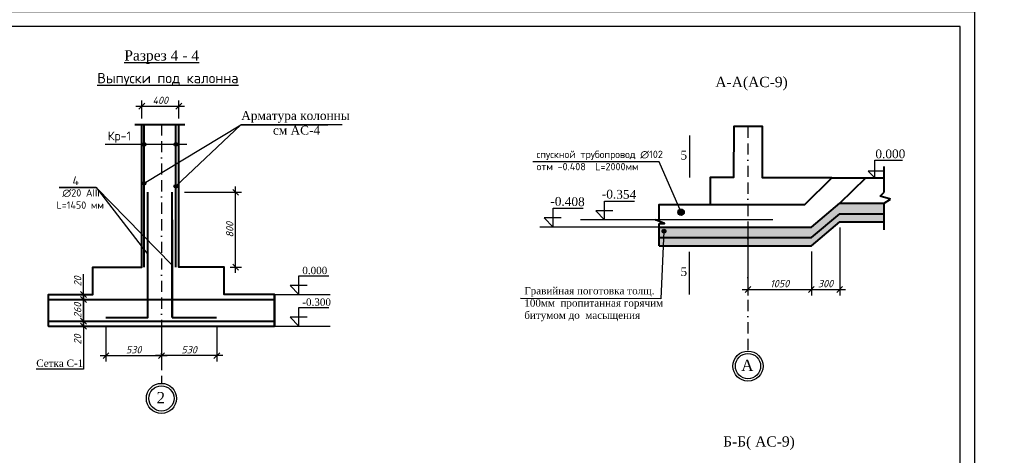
# Model space of a CAD drawing. Header units: millimetres. Extents: x -3143211 to -2549809, y 1060331 to 1394375.
# Tile 107 of 145: x -3089836 to -3056297, y 1271680 to 1286534. Entities that reach past the tile are written whole.
import ezdxf

# ---------------------------------------------------------------- set-up
doc = ezdxf.new("R2010")
doc.units = ezdxf.units.MM
doc.linetypes.add('BORDERX2', pattern=[88.9, 25.4, -12.7, 25.4, -12.7, 0, -12.7])
doc.layers.add('.', color=7, linetype='Continuous', lineweight=15)
doc.layers.add('Сплошная толстая', color=7, linetype='Continuous', lineweight=40)
for name, color, linetype in [('Дераза', 5, 'Continuous'), ('размер', 34, 'Continuous'), ('шрифт', 1, 'Continuous')]:
    doc.layers.add(name, color=color, linetype=linetype)
doc.styles.get("Standard").update_dxf_attribs({"font": 'isocpeui.ttf'})
doc.dimstyles.new('STANDARD-100', dxfattribs={"dimtxt": 250, "dimasz": 200, "dimexe": 200, "dimexo": 200, "dimgap": 75, "dimtad": 1, "dimdec": 0, "dimzin": 0, "dimdsep": 46, "dimtxsty": 'Standard', "dimblk": 'OBLIQUE', "dimcen": 0.09, "dimdle": 200, "dimadec": 0, "dimazin": 0, "dimtfac": 1, "dimtdec": 0, "dimtofl": 0, "dimtmove": 0, "dimatfit": 3, "dimldrblk": 'OBLIQUE', "dimfxl": 1, "dimtolj": 1, "dimtzin": 0, "dimarcsym": 0})

# ---------------------------------------------------------------- blocks, each defined once
blk = doc.blocks.new('_Oblique')
at = {"color": 0, "linetype": 'ByBlock', "lineweight": -2}
blk.add_line((-0.5, -0.5), (0.5, 0.5), dxfattribs=at)
blk = doc.blocks.new('*D73')
at = {"layer": 'Defpoints', "color": 0, "transparency": 16777216}
for p in [(-3084418, 1283583), (-3085677, 1282965), (-3084418, 1282965)]:
    blk.add_point(p, dxfattribs=at)
at = {"layer": 'размер', "color": 0, "lineweight": -2, "transparency": 16777216}
for p, q in [((-3085877, 1283583), (-3084218, 1283583)), ((-3085677, 1283165), (-3085677, 1283783)), ((-3084418, 1283165), (-3084418, 1283783))]:
    blk.add_line(p, q, dxfattribs=at)
at = {"layer": 'размер', "color": 0, "lineweight": -2, "transparency": 16777216, "xscale": 200, "yscale": 200, "zscale": 200, "rotation": 180}
blk.add_blockref('_Oblique', (-3085677, 1283583), dxfattribs=at)
at = {"layer": 'размер', "color": 0, "lineweight": -2, "transparency": 16777216, "xscale": 200, "yscale": 200, "zscale": 200}
blk.add_blockref('_Oblique', (-3084418, 1283583), dxfattribs=at)
at = {"layer": 'размер', "color": 0, "transparency": 16777216, "insert": (-3085047, 1283783), "char_height": 250, "attachment_point": 5}
blk.add_mtext('\\A1;400', dxfattribs=at)
blk = doc.blocks.new('*D75')
at = {"layer": 'Defpoints', "color": 0, "transparency": 16777216}
for p in [(-3086897, 1276254), (-3085009, 1276083), (-3085009, 1275079)]:
    blk.add_point(p, dxfattribs=at)
at = {"layer": 'Дераза', "color": 0, "lineweight": -2, "transparency": 16777216}
for p, q in [((-3086897, 1276054), (-3086897, 1274879)), ((-3085009, 1275883), (-3085009, 1274879)), ((-3087097, 1275079), (-3084809, 1275079))]:
    blk.add_line(p, q, dxfattribs=at)
at = {"layer": 'Дераза', "color": 0, "lineweight": -2, "transparency": 16777216, "xscale": 200, "yscale": 200, "zscale": 200, "rotation": 180}
blk.add_blockref('_Oblique', (-3086897, 1275079), dxfattribs=at)
at = {"layer": 'Дераза', "color": 0, "lineweight": -2, "transparency": 16777216, "xscale": 200, "yscale": 200, "zscale": 200}
blk.add_blockref('_Oblique', (-3085009, 1275079), dxfattribs=at)
at = {"layer": 'Дераза', "color": 0, "transparency": 16777216, "insert": (-3085953, 1275279), "char_height": 250, "width": 563.3, "attachment_point": 5}
blk.add_mtext('\\A1;530', dxfattribs=at)
blk = doc.blocks.new('*D76')
at = {"layer": 'Defpoints', "color": 0, "transparency": 16777216}
for p in [(-3087664, 1276254), (-3087664, 1276254), (-3087664, 1276083)]:
    blk.add_point(p, dxfattribs=at)
at = {"layer": 'Дераза', "color": 0, "lineweight": -2, "transparency": 16777216}
for p, q in [((-3087664, 1276254), (-3087664, 1275883)), ((-3087664, 1276083), (-3087664, 1275380))]:
    blk.add_line(p, q, dxfattribs=at)
at = {"layer": 'Дераза', "color": 0, "lineweight": -2, "transparency": 16777216, "xscale": 200, "yscale": 200, "zscale": 200}
for p, rotation in [((-3087664, 1276254), 90), ((-3087664, 1276083), 270)]:
    blk.add_blockref('_Oblique', p, dxfattribs=dict(at, rotation=rotation))
at = {"layer": 'Дераза', "color": 0, "transparency": 16777216, "insert": (-3087864, 1275630), "char_height": 250, "width": 382.05, "attachment_point": 5, "rotation": 90}
blk.add_mtext('\\A1;20', dxfattribs=at)
blk = doc.blocks.new('*D77')
at = {"layer": 'Defpoints', "color": 0, "transparency": 16777216}
for p in [(-3087664, 1277162), (-3087664, 1277162), (-3087664, 1276992)]:
    blk.add_point(p, dxfattribs=at)
at = {"layer": 'Дераза', "color": 0, "lineweight": -2, "transparency": 16777216}
for p, q in [((-3087664, 1277162), (-3087664, 1277862)), ((-3087864, 1277162), (-3087864, 1277162)), ((-3087664, 1276792), (-3087664, 1277162))]:
    blk.add_line(p, q, dxfattribs=at)
at = {"layer": 'Дераза', "color": 0, "lineweight": -2, "transparency": 16777216, "xscale": 200, "yscale": 200, "zscale": 200}
for p, rotation in [((-3087664, 1277162), 90), ((-3087664, 1276992), 270)]:
    blk.add_blockref('_Oblique', p, dxfattribs=dict(at, rotation=rotation))
at = {"layer": 'Дераза', "color": 0, "transparency": 16777216, "insert": (-3087864, 1277612), "char_height": 250, "width": 382.05, "attachment_point": 5, "rotation": 90}
blk.add_mtext('\\A1;20', dxfattribs=at)
blk = doc.blocks.new('*D78')
at = {"layer": 'Defpoints', "color": 0, "transparency": 16777216}
for p in [(-3084418, 1280648), (-3082481, 1280648), (-3082867, 1278097)]:
    blk.add_point(p, dxfattribs=at)
at = {"layer": 'Дераза', "color": 0, "lineweight": -2, "transparency": 16777216}
for p, q in [((-3084218, 1280648), (-3082281, 1280648)), ((-3082481, 1277897), (-3082481, 1280848)), ((-3082667, 1278097), (-3082281, 1278097))]:
    blk.add_line(p, q, dxfattribs=at)
at = {"layer": 'Дераза', "color": 0, "lineweight": -2, "transparency": 16777216, "xscale": 200, "yscale": 200, "zscale": 200}
for p, rotation in [((-3082481, 1280648), 90), ((-3082481, 1278097), 270)]:
    blk.add_blockref('_Oblique', p, dxfattribs=dict(at, rotation=rotation))
at = {"layer": 'Дераза', "color": 0, "transparency": 16777216, "insert": (-3082681, 1279373), "char_height": 250, "width": 563.3, "attachment_point": 5, "rotation": 90}
blk.add_mtext('\\A1;800', dxfattribs=at)
blk = doc.blocks.new('*D79')
at = {"layer": 'Defpoints', "color": 0, "transparency": 16777216}
for p in [(-3065028, 1279464), (-3062869, 1278828), (-3062869, 1277334)]:
    blk.add_point(p, dxfattribs=at)
at = {"layer": 'Дераза', "color": 0, "lineweight": -2, "transparency": 16777216}
for p, q in [((-3065028, 1279264), (-3065028, 1277134)), ((-3062869, 1278628), (-3062869, 1277134)), ((-3065228, 1277334), (-3062669, 1277334))]:
    blk.add_line(p, q, dxfattribs=at)
at = {"layer": 'Дераза', "color": 0, "lineweight": -2, "transparency": 16777216, "xscale": 200, "yscale": 200, "zscale": 200, "rotation": 180}
blk.add_blockref('_Oblique', (-3065028, 1277334), dxfattribs=at)
at = {"layer": 'Дераза', "color": 0, "lineweight": -2, "transparency": 16777216, "xscale": 200, "yscale": 200, "zscale": 200}
blk.add_blockref('_Oblique', (-3062869, 1277334), dxfattribs=at)
at = {"layer": 'Дераза', "color": 0, "transparency": 16777216, "insert": (-3063949, 1277534), "char_height": 250, "attachment_point": 5}
blk.add_mtext('\\A1;1050', dxfattribs=at)
blk = doc.blocks.new('*D49')
at = {"layer": 'Defpoints', "color": 0, "transparency": 16777216}
for p in [(-3061903, 1279644), (-3062869, 1278828), (-3061903, 1277334)]:
    blk.add_point(p, dxfattribs=at)
at = {"layer": 'Дераза', "color": 0, "lineweight": -2, "transparency": 16777216}
for p, q in [((-3061903, 1279444), (-3061903, 1277134)), ((-3062869, 1278628), (-3062869, 1277134)), ((-3063069, 1277334), (-3061703, 1277334))]:
    blk.add_line(p, q, dxfattribs=at)
at = {"layer": 'Дераза', "color": 0, "lineweight": -2, "transparency": 16777216, "xscale": 200, "yscale": 200, "zscale": 200, "rotation": 180}
blk.add_blockref('_Oblique', (-3062869, 1277334), dxfattribs=at)
at = {"layer": 'Дераза', "color": 0, "lineweight": -2, "transparency": 16777216, "xscale": 200, "yscale": 200, "zscale": 200}
blk.add_blockref('_Oblique', (-3061903, 1277334), dxfattribs=at)
at = {"layer": 'Дераза', "color": 0, "transparency": 16777216, "insert": (-3062386, 1277534), "char_height": 250, "attachment_point": 5}
blk.add_mtext('\\A1;300', dxfattribs=at)
blk = doc.blocks.new('*D142')
at = {"layer": 'Defpoints', "color": 0, "transparency": 16777216}
for p in [(-3085009, 1276254), (-3083121, 1276254), (-3085009, 1275079)]:
    blk.add_point(p, dxfattribs=at)
at = {"layer": 'Дераза', "color": 0, "lineweight": -2, "transparency": 16777216}
for p, q in [((-3085009, 1276054), (-3085009, 1274879)), ((-3083121, 1276054), (-3083121, 1274879)), ((-3082921, 1275079), (-3085209, 1275079))]:
    blk.add_line(p, q, dxfattribs=at)
at = {"layer": 'Дераза', "color": 0, "lineweight": -2, "transparency": 16777216, "xscale": 200, "yscale": 200, "zscale": 200, "rotation": 180}
blk.add_blockref('_Oblique', (-3085009, 1275079), dxfattribs=at)
at = {"layer": 'Дераза', "color": 0, "lineweight": -2, "transparency": 16777216, "xscale": 200, "yscale": 200, "zscale": 200}
blk.add_blockref('_Oblique', (-3083121, 1275079), dxfattribs=at)
at = {"layer": 'Дераза', "color": 0, "transparency": 16777216, "insert": (-3084065, 1275279), "char_height": 250, "width": 563.3, "attachment_point": 5}
blk.add_mtext('\\A1;530', dxfattribs=at)
blk = doc.blocks.new('*D146')
at = {"layer": 'Defpoints', "color": 0, "transparency": 16777216}
for p in [(-3087664, 1276991), (-3087664, 1276991), (-3087664, 1276254)]:
    blk.add_point(p, dxfattribs=at)
at = {"layer": 'Дераза', "color": 0, "lineweight": -2, "transparency": 16777216}
blk.add_line((-3087664, 1276054), (-3087664, 1277191), dxfattribs=at)
at = {"layer": 'Дераза', "color": 0, "lineweight": -2, "transparency": 16777216, "xscale": 200, "yscale": 200, "zscale": 200}
for p, rotation in [((-3087664, 1276991), 90), ((-3087664, 1276254), 270)]:
    blk.add_blockref('_Oblique', p, dxfattribs=dict(at, rotation=rotation))
at = {"layer": 'Дераза', "color": 0, "transparency": 16777216, "insert": (-3087864, 1276623), "char_height": 250, "width": 563.3, "attachment_point": 5, "rotation": 90}
blk.add_mtext('\\A1;260', dxfattribs=at)

msp = doc.modelspace()

# ---------------------------------------------------------------- hatches: boundary and pattern name
at = {"layer": '.'}
h = msp.add_hatch(color=0, dxfattribs=at)
h.dxf.hatch_style = 1
h.paths.add_polyline_path([(-3085534.91196, 1282279.158, 1), (-3085659.73714, 1282279.158, 1)])
h = msp.add_hatch(color=0, dxfattribs=at)
h.dxf.hatch_style = 1
h.paths.add_polyline_path([(-3084458.00088, 1282279.158, 1), (-3084582.82605, 1282279.158, 1)])
h = msp.add_hatch(color=0, dxfattribs=at)
h.dxf.hatch_style = 1
h.paths.add_polyline_path([(-3085534.91196, 1280953.9326, 1), (-3085659.73714, 1280953.9326, 1)])
h = msp.add_hatch(color=0, dxfattribs=at)
h.dxf.hatch_style = 1
h.paths.add_polyline_path([(-3084458.00088, 1280853.40111, 1), (-3084582.82605, 1280853.40111, 1)])
h = msp.add_hatch(color=0, dxfattribs=at)
h.dxf.hatch_style = 1
h.paths.add_polyline_path([(-3067199.07537, 1279969.16906, 1), (-3067413.46971, 1279969.16906, 1)])
h = msp.add_hatch(color=0, dxfattribs=at)
h.dxf.hatch_style = 1
h.paths.add_polyline_path([(-3067823.27294, 1279323.58217, 1), (-3067956.84196, 1279323.58217, 1)])
at = {"layer": 'Дераза'}
h = msp.add_hatch(dxfattribs=at)
h.set_pattern_fill('AR-CONC', color=0)
h.set_pattern_definition([(50, (99692.28, -995696.74), (182.184669, -15.9390855), [19.05, -209.55]), (355, (99692.28, -995696.74), (-35.243421, 191.056845), [15.24, -167.640584]), (100.4514447, (99707.46, -995698.07), (146.941247, 175.117752), [16.190009, -178.090245]), (46.1842, (99692.28, -995645.94), (271.079041, -42.042328), [28.575, -314.325]), (96.6355576, (99714.87, -995649.44), (237.404134, 247.426125), [24.285023, -267.135608]), (351.184151, (99692.28, -995645.94), (237.404134, 247.426125), [22.859967, -251.459732]), (21, (99717.68, -995658.64), (151.614391, -102.265198), [19.05, -209.55]), (326, (99717.68, -995658.64), (61.802028, 184.187966), [15.24, -167.64]), (71.451445, (99730.31, -995667.16), (213.416419, 81.922769), [16.190009, -178.089938]), (37.5, (99692.28, -995696.74), (3.0886033, 84.5550389), [0, -165.608, 0, -170.18, 0, -168.275]), (7.5, (99692.28, -995696.74), (66.8196625, 100.1805748), [0, -97.028, 0, -161.798, 0, -64.135]), (327.5, (99635.636, -995696.74), (135.5905952, -5.728744), [0, -63.5, 0, -198.12, 0, -262.89]), (317.5, (99610.24, -995696.74), (148.1291814, 25.426491), [0, -82.55, 0, -131.572, 0, -186.69])])
h.paths.add_polyline_path([(-3065028.34455, 1279464.43831), (-3068050.20777, 1279464.43831), (-3068050.20777, 1279101.1217), (-3065028.34455, 1279101.1217)])
h.paths.add_polyline_path([(-3061902.86694, 1279916.68893), (-3060391.72929, 1279916.68893), (-3060391.72929, 1280280.00554), (-3061902.86694, 1280280.00554), (-3062869.10301, 1279464.43831), (-3065028.34455, 1279464.43831), (-3065028.34455, 1279101.1217), (-3062869.10301, 1279101.1217)])
h = msp.add_hatch(color=0, dxfattribs=at)
h.dxf.hatch_style = 1
h.set_gradient(color1=(0, 0, 255), color2=(255, 255, 0), tint=1, name='INVCURVED')
h.paths.add_polyline_path([(-3061902.86694, 1279643.60919), (-3060391.72929, 1279643.60919), (-3060391.72929, 1279916.68893), (-3061902.86694, 1279916.68893), (-3062869.10301, 1279101.1217), (-3065028.34455, 1279101.1217), (-3065028.34455, 1278828.04197), (-3062869.10301, 1278828.04197)])
h.paths.add_polyline_path([(-3065028.34455, 1279101.1217), (-3068050.20777, 1279101.1217), (-3068050.20777, 1278828.04197), (-3065028.34455, 1278828.04197)])

# ---------------------------------------------------------------- linework, layer by layer
at = {"color": 0}
for p, q in [((-3057296.73173, 1244804.62022), (-3057296.73173, 1286804.62022)), ((-3085597.32455, 1280953.9326), (-3082299.05485, 1282945.30561)), ((-3082299.05485, 1282945.30561), (-3084520.41346, 1280853.40111)), ((-3082299.05485, 1282945.30561), (-3079344.79917, 1282945.30561)), ((-3078846.67139, 1282945.30561), (-3082299.05485, 1282945.30561)), ((-3087235.89647, 1280806.87265), (-3088494.22177, 1280806.87265)), ((-3088494.22177, 1280806.87265), (-3087235.89647, 1280806.87265)), ((-3084641.57775, 1278163.05418), (-3087235.89647, 1280806.87265)), ((-3087235.89647, 1280806.87265), (-3085476.16026, 1278531.20495))]:
    msp.add_line(p, q, dxfattribs=at)
msp.add_line((-3084138.98595, 1282279.158), (-3086923.08126, 1282279.158))
for points in [[(-3116696.73173, 1244804.62022), (-3057296.73173, 1244804.62022), (-3057296.73173, 1286804.62022), (-3116696.73173, 1286804.62022)], [(-3114696.73173, 1245304.62022), (-3057796.73173, 1245304.62022), (-3057796.73173, 1286304.62022), (-3114696.73173, 1286304.62022)]]:
    msp.add_lwpolyline(points, close=True)
at = {"color": 1, "linetype": 'BORDERX2', "ltscale": 15}
for points in [[(-3085009.22002, 1282965.0683), (-3085009.22002, 1274133.76631)], [(-3065028.34455, 1282887.32371), (-3065028.34455, 1275234.81567)]]:
    msp.add_lwpolyline(points, dxfattribs=at)
at = {"color": 0}
for points in [[(-3067016.3798, 1282580.40454), (-3067016.3798, 1281150.75357)], [(-3067306.27254, 1279969.16906), (-3068050.8829, 1281681.99837), (-3072354.38309, 1281681.99837)], [(-3069636.50503, 1280021.47367), (-3070211.14478, 1280021.47367), (-3069914.84603, 1279709.92327), (-3069914.84603, 1280348.81483), (-3068891.26913, 1280348.81483)], [(-3071391.23019, 1279775.98871), (-3071965.86994, 1279775.98871), (-3071669.5712, 1279464.43831), (-3071669.5712, 1280103.32987), (-3070645.9943, 1280103.32987)], [(-3064185.06143, 1279709.92327), (-3070735.60092, 1279709.92327)], [(-3067890.05745, 1279323.58217), (-3067996.32849, 1277016.17924), (-3072780.99786, 1277030.19869)], [(-3068050.20777, 1279464.43831), (-3072115.127, 1279464.43831)], [(-3067016.3798, 1277167.80981), (-3067016.3798, 1278622.089)], [(-3080048.96098, 1277473.98467), (-3080623.60072, 1277473.98467), (-3080327.30198, 1277162.43428), (-3080327.30198, 1277801.32583), (-3079303.72508, 1277801.32583)], [(-3087663.9954, 1277162.43428), (-3087663.9954, 1276253.69306), (-3087663.9954, 1274620.56249), (-3089273.35057, 1274620.56249)], [(-3088858.55046, 1277162.43428), (-3088858.55046, 1276083.10071)], [(-3081160.66186, 1277162.43428), (-3081159.88958, 1276083.10071)], [(-3081160.66186, 1277162.43428), (-3079254.73128, 1277162.43428)], [(-3080048.96098, 1276394.6511), (-3080623.60072, 1276394.6511), (-3080327.30198, 1276083.10071), (-3080327.30198, 1276721.99226), (-3079303.72508, 1276721.99226)], [(-3081160.66186, 1276083.10071), (-3079254.73128, 1276083.10071)]]:
    msp.add_lwpolyline(points, dxfattribs=at)
for centre, radius in [((-3085597.32455, 1282279.158), 62.41259), ((-3084520.41346, 1282279.158), 62.41259), ((-3085597.32455, 1280953.9326), 62.41259), ((-3084520.41346, 1280853.40111), 62.41259), ((-3067306.27254, 1279969.16906), 107.19717), ((-3067890.05745, 1279323.58217), 66.78451)]:
    msp.add_circle(centre, radius)
at = {"layer": 'Сплошная толстая', "color": 0, "lineweight": 30}
for p, q in [((-3060705.08094, 1281144.68817), (-3060705.08094, 1281741.88932)), ((-3060705.08094, 1281741.88932), (-3059769.83527, 1281741.88932)), ((-3060391.36751, 1281367.67413), (-3060931.93898, 1281367.67413)), ((-3060931.93898, 1281367.67413), (-3060705.08094, 1281144.68817))]:
    msp.add_line(p, q, dxfattribs=at)
at = {"layer": 'Сплошная толстая', "color": 0}
for p, q in [((-3060391.36751, 1280658.04734), (-3060391.36751, 1281526.79695)), ((-3060529.86979, 1280511.71803), (-3060391.36751, 1280658.04734)), ((-3060174.9859, 1280419.26192), (-3060529.86979, 1280511.71803)), ((-3060391.72929, 1280280.00554), (-3060174.9859, 1280419.26192)), ((-3060391.72929, 1279363.29259), (-3060391.72929, 1280280.00554))]:
    msp.add_line(p, q, dxfattribs=at)
at = {"layer": 'Сплошная толстая', "color": 5}
for p, q in [((-3084641.98829, 1279713.11306), (-3084641.98829, 1276382.85227)), ((-3084641.98829, 1276382.85227), (-3083127.3054, 1276382.85227))]:
    msp.add_line(p, q, dxfattribs=at)
at = {"layer": 'Сплошная толстая', "color": 0}
for points in [[(-3088858.55046, 1276083.10071), (-3088858.55046, 1277162.43428), (-3087339.53145, 1277162.43428), (-3087339.53145, 1278100.70872), (-3085676.82913, 1278100.70872), (-3085676.82913, 1282965.0683)], [(-3085911.38963, 1282965.0683), (-3084205.3347, 1282965.0683)], [(-3081160.66186, 1277162.43428), (-3081159.88958, 1276083.10071), (-3081160.66186, 1277162.43428), (-3082867.46499, 1277162.43428), (-3082867.46499, 1278097.38871), (-3084418.06588, 1278097.38871), (-3084418.06588, 1282965.0683)], [(-3062173.3104, 1281144.68817), (-3064538.62993, 1281144.68817), (-3064538.62993, 1282887.32371), (-3065510.92272, 1282887.32371), (-3065516.93952, 1281147.49038), (-3066317.07087, 1281147.49038), (-3066317.07087, 1280231.86883)], [(-3068050.20777, 1279709.92327), (-3068050.20777, 1280231.86883), (-3063087.19861, 1280231.86883), (-3062173.3104, 1281144.68817), (-3060391.36751, 1281144.68817)], [(-3061902.86694, 1280280.00554), (-3061011.36721, 1281144.68817)], [(-3068050.20777, 1279464.43831), (-3062869.10301, 1279464.43831), (-3061902.86694, 1280280.00554), (-3060391.72929, 1280280.00554)], [(-3068050.20777, 1279101.1217), (-3062869.10301, 1279101.1217), (-3061902.86694, 1279916.68893), (-3060391.72929, 1279916.68893)], [(-3068050.20777, 1279585.36523), (-3067874.34393, 1279585.36523), (-3068179.17592, 1279709.92327), (-3068050.20777, 1279709.92327)], [(-3068050.20777, 1278828.04197), (-3062869.10301, 1278828.04197), (-3061902.86694, 1279643.60919), (-3060391.72929, 1279643.60919)], [(-3068050.20777, 1278828.04197), (-3068050.20777, 1279585.36523)], [(-3088858.55046, 1276086.12357), (-3088858.55046, 1276083.10071), (-3081159.88958, 1276083.10071), (-3081159.91168, 1276094.24509)]]:
    msp.add_lwpolyline(points, dxfattribs=at)
at = {"layer": 'Сплошная толстая', "color": 74}
for points in [[(-3085597.32455, 1278100.70872), (-3085597.32455, 1282965.0683)], [(-3084520.41346, 1278100.70872), (-3084520.41346, 1282965.0683)]]:
    msp.add_lwpolyline(points, dxfattribs=at)
at = {"layer": 'Сплошная толстая', "color": 5}
for points in [[(-3086903.40748, 1276382.85227), (-3085476.16026, 1276382.85227), (-3085476.16026, 1280648.06749)], [(-3084641.57775, 1276382.85227), (-3084641.57775, 1280648.06749)]]:
    msp.add_lwpolyline(points, dxfattribs=at)
at = {"layer": 'Сплошная толстая', "color": 1}
for points in [[(-3088858.55046, 1276991.84193), (-3081160.51688, 1276991.84264)], [(-3088858.55046, 1276256.71592), (-3088858.55046, 1276253.69306), (-3081159.88958, 1276253.69306), (-3081159.91168, 1276264.83744)]]:
    msp.add_lwpolyline(points, dxfattribs=at)
at = {"layer": 'шрифт', "color": 0}
for centre in [(-3065028.34455, 1274722.12417), (-3085009.22002, 1273621.0748)]:
    msp.add_circle(centre, 512.69151, dxfattribs=at)
at = {"layer": 'шрифт', "color": 0, "lineweight": 30}
for centre in [(-3065028.34455, 1274722.12417), (-3085009.22002, 1273621.0748)]:
    msp.add_circle(centre, 430.19151, dxfattribs=at)

# ---------------------------------------------------------------- texts
at = {"attachment_point": 1}
for s, insert, char_height, width in [('\\pi16.5;{\\fISOCPEUR|b0|i0|c204|p34;\\LПлан днища резервуар с выпусками из \\P\\pi594;арматуры. План стен резервуар. }', (-3103667.16493, 1285582.26204), 300, 7383), ('{\\fISOCPEUR|b0|i0|c204|p34;\\LВыпуски под калонна}', (-3087193.74884, 1284716.72755), 350, 5825.5262248), ('{\\fISOCPEUR|b0|i0|c204|p34;Кр-1}', (-3086837.59516, 1282720.07202), 300, 738.6742424), ('{\\fISOCPEUR|b0|i0|c204|p34;спускной трубопровод ∅102\\Pотм -0.408  L=2000мм}', (-3072228.08281, 1282065.65622), 250, 4302.5), ('{\\fISOCPEUR|b0|i0|c204|p34;4}', (-3088038.7132, 1281190.34586), 300, 213), ('\\pi481.11852;{\\fISOCPEUR|b0|i0|c204|p34;∅20 АIII    \\P\\pi281.11852;L=1450 мм}', (-3088865.39041, 1280752.72087), 250, 2087.237033)]:
    msp.add_mtext(s, dxfattribs=dict(at, insert=insert, char_height=char_height, width=width))
at = {"color": 0, "ltscale": 0.3, "char_height": 300, "attachment_point": 1, "rotation": 0.211107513}
for s, insert, width in [('{\\fTimes New Roman|b0|i0|c204|p18;5}', (-3067328.6427, 1282063.91713), 209.1283345), ('{\\fTimes New Roman|b0|i0|c204|p18;0.000}', (-3060688.59845, 1282107.13313), 983.8940159), ('{\\fTimes New Roman|b0|i0|c204|p18;5}', (-3067328.6427, 1278093.28749), 209.1283345)]:
    msp.add_mtext(s, dxfattribs=dict(at, insert=insert, width=width))
at = {"color": 0, "char_height": 300, "width": 8058.7252763, "attachment_point": 1, "rotation": 358.94986219}
for s, insert in [('{\\fTimes New Roman|b0|i0|c204|p18;-0.354}', (-3070002.2565, 1280740.26572)), ('{\\fTimes New Roman|b0|i0|c204|p18;-0.408}', (-3071756.98166, 1280494.78076))]:
    msp.add_mtext(s, dxfattribs=dict(at, insert=insert))
at = {"layer": 'шрифт', "color": 0}
for s, insert, char_height, width, attachment_point in [('{\\fTimes New Roman|b0|i0|c204|p18;\\LРазрез 4 - 4}', (-3084998.84334, 1285490.19717), 350, 2857.6529095, 2), ('{\\fTimes New Roman|b0|i0|c204|p18;А-А(АС-9)}', (-3066140.31116, 1284584.07207), 350, 8058.7252763, 1), ('\\pi66.5166;{\\fTimes New Roman|b0|i0|c204|p18;Арматура колонны\\P\\pi1032.70261; см АС-4}', (-3082356.74509, 1283414.95051), 300, 3732.8168968, 1), ('{\\fTimes New Roman|b0|i0|c204|p18;0.000}', (-3080208.81245, 1278108.17144), 250, 819.9116799, 1), ('{\\fTimes New Roman|b0|i0|c204|p18;Гравийная поготовка толщ.\\P100мм  пропитанная горячим\\Pбитумом до  масыщения}', (-3072647.33879, 1277416.86945), 250, 6284.933153, 1), ('{\\fTimes New Roman|b0|i0|c204|p18;-0.300}', (-3080208.81245, 1277028.83787), 250, 942.8388609, 1), ('{\\fTimes New Roman|b0|i0|c204|p18;Сетка С-1}', (-3089269.89242, 1274945.33548), 250, 1518.0010815, 1), ('{\\fTimes New Roman|b0|i0|c204|p18;А}', (-3065049.2029, 1274939.01583), 385, 240.9011896, 2), ('{\\fTimes New Roman|b0|i0|c204|p18;2}', (-3085030.07837, 1273837.96646), 385, 240.9011896, 2), ('{\\fTimes New Roman|b0|i0|c204|p18;Б-Б( АС-9)}', (-3065875.80725, 1272326.64185), 350, 3082.9833321, 1)]:
    msp.add_mtext(s, dxfattribs=dict(at, insert=insert, char_height=char_height, width=width, attachment_point=attachment_point))

# ---------------------------------------------------------------- dimensions: what is measured, and where the dimension line sits
at = {"layer": 'Дераза', "color": 0}
for base, p1, p2, angle, text, picture, middle in [((-3082481.20222, 1280648.06749), (-3082867.46499, 1278097.38871), (-3084418.06588, 1280648.06749), 90, '800', '*D78', (-3082681.20222, 1279372.7281)), ((-3087664.3754, 1277162.43428), (-3087664.3754, 1276991.84204), (-3087663.9954, 1277162.43428), 90, '20', '*D77', (-3087864.3754, 1277612.33958)), ((-3085009.22002, 1275079.35893), (-3083121.16898, 1276253.69306), (-3085009.22002, 1276253.69306), 180, '530', '*D142', (-3084065.1945, 1275279.35893))]:
    dim = msp.add_linear_dim(base=base, p1=p1, p2=p2, angle=angle, text=text, dimstyle='STANDARD-100', dxfattribs=at)
    dim.commit()
    dim.dimension.update_dxf_attribs({"geometry": picture, "text_midpoint": middle})
dim = msp.add_linear_dim(base=(-3061902.86694, 1277334.2623), p1=(-3062869.10301, 1278828.04197), p2=(-3061902.86694, 1279643.60919), text='300', dimstyle='STANDARD-100', override={"dimtmove": 1}, dxfattribs=at)
dim.commit()
dim.dimension.update_dxf_attribs({"geometry": '*D49', "text_midpoint": (-3062385.98497, 1277534.2623)})
for base, p1, p2, text, picture, middle in [((-3062869.10301, 1277334.2623), (-3065028.34455, 1279464.43831), (-3062869.10301, 1278828.04197), '1050', '*D79', (-3063948.72378, 1277534.2623)), ((-3085009.22002, 1275079.35893), (-3086897.27107, 1276253.69306), (-3085009.22002, 1276083.10071), '530', '*D75', (-3085953.24554, 1275279.35893))]:
    dim = msp.add_linear_dim(base=base, p1=p1, p2=p2, text=text, dimstyle='STANDARD-100', dxfattribs=at)
    dim.commit()
    dim.dimension.update_dxf_attribs({"geometry": picture, "text_midpoint": middle})
for base, p1, p2, text, picture, middle in [((-3087663.9954, 1276991.46204), (-3087663.9954, 1276253.69306), (-3087663.9954, 1276991.46204), '260', '*D146', (-3087663.9954, 1276622.57755)), ((-3087663.9954, 1276253.69306), (-3087663.9954, 1276083.10071), (-3087663.9954, 1276253.69306), '20', '*D76', (-3087663.9954, 1275629.59692))]:
    dim = msp.add_linear_dim(base=base, p1=p1, p2=p2, angle=90, text=text, dimstyle='STANDARD-100', dxfattribs=at)
    dim.commit()
    dim.dimension.update_dxf_attribs({"geometry": picture, "text_midpoint": middle, "dimtype": 160})
at = {"layer": 'размер', "color": 0}
dim = msp.add_linear_dim(base=(-3084418.06588, 1283583.40169), p1=(-3085676.82913, 1282965.0683), p2=(-3084418.06588, 1282965.0683), text='400', dimstyle='STANDARD-100', dxfattribs=at)
dim.commit()
dim.dimension.update_dxf_attribs({"geometry": '*D73', "text_midpoint": (-3085047.4475, 1283783.40169)})

doc.saveas('drawing.dxf')
